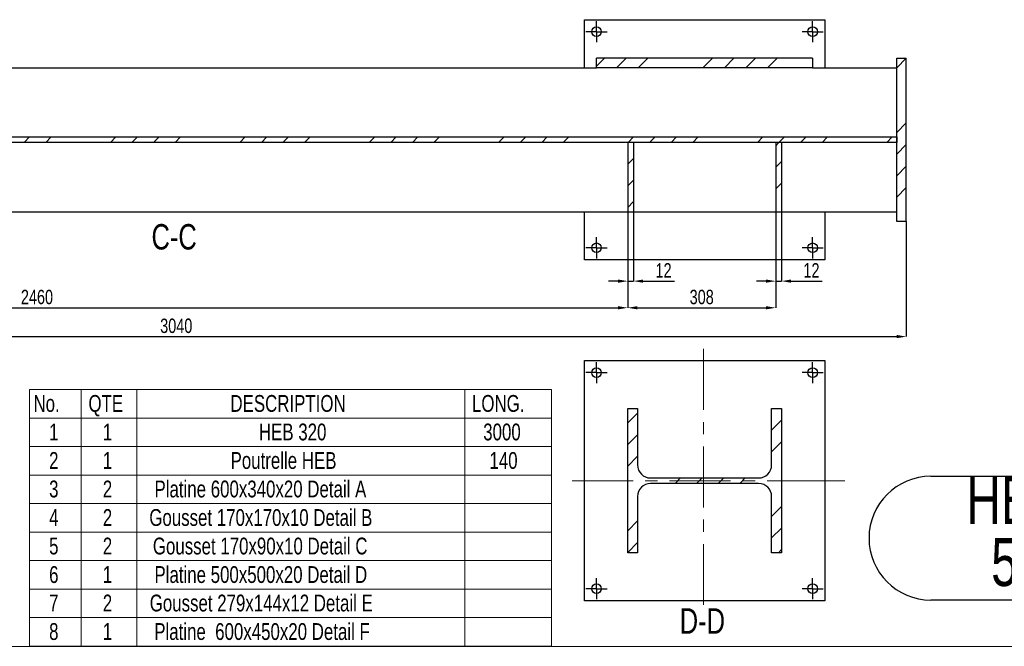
# Model space of a CAD drawing. Header units: millimetres. Extents: x 0 to 1189, y 0 to 841.
# Tile 22 of 29: x 757 to 962, y 321 to 452. Entities that reach past the tile are written whole.
import ezdxf

# ---------------------------------------------------------------- set-up
doc = ezdxf.new("R2010")
doc.units = ezdxf.units.MM
doc.header["$PDSIZE"] = -1
doc.linetypes.add('CENTERX2', pattern=[20.32, 12.7, -2.54, 2.54, -2.54])
for name, color, linetype in [('COTES', 1, 'Continuous'), ('NOTES', 6, 'Continuous'), ('TRAIT-FINS', 9, 'Continuous'), ('TRAIT-MIXTES', 3, 'CENTERX2')]:
    doc.layers.add(name, color=color, linetype=linetype)
doc.layers.add('TRAIT-FORT', color=4, linetype='Continuous', lineweight=25)
doc.styles.add('SLDTEXTSTYLE0', font='TXT', dxfattribs={"width": 0.75})
doc.dimstyles.new('SLDDIMSTYLE0', dxfattribs={"dimtxt": 3, "dimasz": 2, "dimexe": 0, "dimexo": 0.0625, "dimgap": 0.75, "dimtad": 1, "dimdec": 0, "dimlfac": 10, "dimrnd": 1e-09, "dimzin": 12, "dimdsep": 46, "dimtxsty": 'SLDTEXTSTYLE0', "dimsah": 1, "dimcen": 0.09, "dimadec": 0, "dimazin": 3, "dimtfac": 1, "dimtdec": 0, "dimtofl": 0, "dimtmove": 0, "dimatfit": 3, "dimfxl": 1, "dimfrac": 2, "dimtolj": 1, "dimtzin": 12, "dimarcsym": 0})
doc.dimstyles.new('SLDDIMSTYLE1', dxfattribs={"dimtxt": 3, "dimasz": 2, "dimexe": 0, "dimexo": 0.0625, "dimgap": 0.75, "dimtad": 1, "dimdec": 0, "dimlfac": 10, "dimrnd": 1e-09, "dimzin": 12, "dimdsep": 46, "dimtxsty": 'SLDTEXTSTYLE0', "dimsah": 1, "dimcen": 0.09, "dimadec": 0, "dimazin": 3, "dimtfac": 1, "dimtdec": 0, "dimtmove": 0, "dimatfit": 0, "dimfxl": 1, "dimfrac": 2, "dimtolj": 1, "dimtzin": 12, "dimarcsym": 0})
pattern_1 = [(45, (0, 0), (-13.4704, 13.4704), []), (45, (4.49, 2e-323), (-13.4704, 13.4704), []), (45, (8.98, 4e-323), (-13.4704, 13.4704), []), (45, (13.47, 6e-323), (-13.4704, 13.4704), [])]

# ---------------------------------------------------------------- blocks, each defined once
blk = doc.blocks.new('SW_TABLEANNOTATION_4')
at = {"color": 0, "linetype": 'Continuous', "lineweight": 18}
for p, q in [((0, 0), (0, -53.45)), ((108.68, 0), (0, 0)), ((10.8, 0), (10.8, -5.94)), ((22.36, 0), (22.36, -5.94)), ((90.65, 0), (90.65, -5.94)), ((108.68, -53.45), (108.68, 0)), ((0, -5.94), (108.68, -5.94)), ((10.8, -5.94), (10.8, -53.45)), ((22.36, -5.94), (22.36, -53.45)), ((90.65, -5.94), (90.65, -53.45)), ((0, -11.88), (108.68, -11.88)), ((0, -17.82), (108.68, -17.82)), ((0, -23.76), (108.68, -23.76)), ((0, -29.7), (108.68, -29.7)), ((0, -35.64), (108.68, -35.64)), ((0, -41.58), (108.68, -41.58)), ((0, -47.51), (108.68, -47.51)), ((0, -53.45), (108.68, -53.45))]:
    blk.add_line(p, q, dxfattribs=at)
at = {"color": 0, "linetype": 'Continuous', "lineweight": 18, "char_height": 3.5, "attachment_point": 1, "style": 'SLDTEXTSTYLE0'}
for s, insert in [('No.', (0.85, -1.15)), ('QTE', (12.3, -1.15)), ('DESCRIPTION', (41.86, -1.15)), ('LONG.', (92.15, -1.15)), ('1', (4.11, -7.09)), ('1', (15.29, -7.09)), ('HEB 320', (47.79, -7.09)), ('3000', (94.49, -7.09)), ('2', (4.11, -13.03)), ('1', (15.29, -13.03)), ('Poutrelle HEB', (41.89, -13.03)), ('140', (95.79, -13.03)), ('3', (4.11, -18.97)), ('2', (15.29, -18.97)), ('Platine 600x340x20 Detail A', (26.05, -18.97)), ('4', (4.11, -24.91)), ('2', (15.29, -24.91)), ('Gousset 170x170x10 Detail B', (24.97, -24.91)), ('Gousset 170x90x10 Detail C', (25.71, -30.85)), ('5', (4.11, -30.85)), ('2', (15.29, -30.85)), ('6', (4.11, -36.79)), ('1', (15.29, -36.79)), ('Platine 500x500x20 Detail D', (26.04, -36.79)), ('7', (4.11, -42.72)), ('2', (15.29, -42.72)), ('Gousset 279x144x12 Detail E', (25.06, -42.72)), ('8', (4.11, -48.66)), ('1', (15.29, -48.66)), ('Platine  600x450x20 Detail F', (26, -48.66))]:
    blk.add_mtext(s, dxfattribs=dict(at, insert=insert))
blk = doc.blocks.new('SW_NOTE_4')
at = {"layer": 'NOTES', "color": 0}
for p, q in [((-0.07, 12.84), (70.62, 12.84)), ((70.62, -12.95), (-0.07, -12.95))]:
    blk.add_line(p, q, dxfattribs=at)
for centre, start, end in [((-0.07, -0.06), 90, 270), ((70.62, -0.06), 270, 90)]:
    blk.add_arc(centre, 12.89, start, end, dxfattribs=at)
at = {"layer": 'NOTES', "color": 0, "char_height": 10, "attachment_point": 2, "style": 'SLDTEXTSTYLE0'}
for s, insert in [('HEB320 2-B', (35.16, 12.89)), ('548.11 Kg', (35.33, -0.04))]:
    blk.add_mtext(s, dxfattribs=dict(at, insert=insert))
blk = doc.blocks.new('_D_244')
at = {"layer": 'COTES', "color": 0, "lineweight": -2, "transparency": 16777216}
for p, q in [((638.05, 435.12), (638.05, 385.68)), ((942.05, 409.62), (942.05, 385.68)), ((640.05, 385.68), (940.05, 385.68))]:
    blk.add_line(p, q, dxfattribs=at)
at = {"layer": 'COTES', "color": 0, "transparency": 16777216}
for points in [[(640.05, 386.02), (640.05, 385.35), (638.05, 385.68)], [(940.05, 386.02), (940.05, 385.35), (942.05, 385.68)]]:
    blk.add_solid(points, dxfattribs=at)
at = {"layer": 'Defpoints', "color": 0, "transparency": 16777216}
for p in [(638.05, 435.18), (942.05, 409.68), (942.05, 385.68)]:
    blk.add_point(p, dxfattribs=at)
at = {"layer": 'COTES', "color": 0, "transparency": 16777216, "insert": (790.05, 389.43), "char_height": 3, "attachment_point": 2, "style": 'SLDTEXTSTYLE0'}
blk.add_mtext('\\A1;3040', dxfattribs=at)
blk = doc.blocks.new('_D_245')
at = {"layer": 'COTES', "color": 0, "lineweight": -2, "transparency": 16777216}
for p, q in [((884.05, 411.62), (884.05, 391.68)), ((638.05, 409.62), (638.05, 391.68)), ((640.05, 391.68), (882.05, 391.68))]:
    blk.add_line(p, q, dxfattribs=at)
at = {"layer": 'COTES', "color": 0, "transparency": 16777216}
for points in [[(640.05, 392.02), (640.05, 391.35), (638.05, 391.68)], [(882.05, 392.02), (882.05, 391.35), (884.05, 391.68)]]:
    blk.add_solid(points, dxfattribs=at)
at = {"layer": 'Defpoints', "color": 0, "transparency": 16777216}
for p in [(884.05, 411.68), (638.05, 409.68), (884.05, 391.68)]:
    blk.add_point(p, dxfattribs=at)
at = {"layer": 'COTES', "color": 0, "transparency": 16777216, "insert": (761.05, 395.43), "char_height": 3, "attachment_point": 2, "style": 'SLDTEXTSTYLE0'}
blk.add_mtext('\\A1;2460', dxfattribs=at)
blk = doc.blocks.new('_D_246')
at = {"layer": 'COTES', "color": 0, "lineweight": -2, "transparency": 16777216}
for p, q in [((884.05, 411.62), (884.05, 391.68)), ((914.85, 411.62), (914.85, 391.68)), ((886.05, 391.68), (912.85, 391.68))]:
    blk.add_line(p, q, dxfattribs=at)
at = {"layer": 'COTES', "color": 0, "transparency": 16777216}
for points in [[(886.05, 392.02), (886.05, 391.35), (884.05, 391.68)], [(912.85, 392.02), (912.85, 391.35), (914.85, 391.68)]]:
    blk.add_solid(points, dxfattribs=at)
at = {"layer": 'Defpoints', "color": 0, "transparency": 16777216}
for p in [(884.05, 411.68), (914.85, 411.68), (914.85, 391.68)]:
    blk.add_point(p, dxfattribs=at)
at = {"layer": 'COTES', "color": 0, "transparency": 16777216, "insert": (899.45, 395.43), "char_height": 3, "attachment_point": 2, "style": 'SLDTEXTSTYLE0'}
blk.add_mtext('\\A1;308', dxfattribs=at)
blk = doc.blocks.new('_D_247')
at = {"layer": 'COTES', "color": 0, "lineweight": -2, "transparency": 16777216}
for p, q in [((884.05, 411.62), (884.05, 397.23)), ((885.25, 411.62), (885.25, 397.23)), ((882.05, 397.23), (880.05, 397.23)), ((884.05, 397.23), (885.25, 397.23)), ((887.25, 397.23), (893.75, 397.23))]:
    blk.add_line(p, q, dxfattribs=at)
at = {"layer": 'COTES', "color": 0, "transparency": 16777216}
for points in [[(882.05, 397.57), (882.05, 396.9), (884.05, 397.23)], [(887.25, 397.57), (887.25, 396.9), (885.25, 397.23)]]:
    blk.add_solid(points, dxfattribs=at)
at = {"layer": 'Defpoints', "color": 0, "transparency": 16777216}
for p in [(884.05, 411.68), (885.25, 411.68), (885.25, 397.23)]:
    blk.add_point(p, dxfattribs=at)
at = {"layer": 'COTES', "color": 0, "transparency": 16777216, "insert": (891.5, 400.98), "char_height": 3, "attachment_point": 2, "style": 'SLDTEXTSTYLE0'}
blk.add_mtext('\\A1;12', dxfattribs=at)
blk = doc.blocks.new('_D_248')
at = {"layer": 'COTES', "color": 0, "lineweight": -2, "transparency": 16777216}
for p, q in [((914.85, 411.62), (914.85, 397.23)), ((916.05, 411.62), (916.05, 397.23)), ((912.85, 397.23), (910.85, 397.23)), ((914.85, 397.23), (916.05, 397.23)), ((918.05, 397.23), (924.55, 397.23))]:
    blk.add_line(p, q, dxfattribs=at)
at = {"layer": 'COTES', "color": 0, "transparency": 16777216}
for points in [[(912.85, 397.57), (912.85, 396.9), (914.85, 397.23)], [(918.05, 397.57), (918.05, 396.9), (916.05, 397.23)]]:
    blk.add_solid(points, dxfattribs=at)
at = {"layer": 'Defpoints', "color": 0, "transparency": 16777216}
for p in [(914.85, 411.68), (916.05, 411.68), (914.85, 397.23)]:
    blk.add_point(p, dxfattribs=at)
at = {"layer": 'COTES', "color": 0, "transparency": 16777216, "insert": (922.3, 400.98), "char_height": 3, "attachment_point": 2, "style": 'SLDTEXTSTYLE0'}
blk.add_mtext('\\A1;12', dxfattribs=at)
blk = doc.blocks.new('SW_CENTERMARKSYMBOL_201')
at = {"layer": 'TRAIT-MIXTES', "color": 0}
for p, q in [((0, 1.2), (0, 2.2)), ((-1.2, 0), (-2.2, 0)), ((0, 0), (-1.2, 0)), ((0, 0), (0, 1.2)), ((0, 0), (0, -1.2)), ((0, 0), (1.2, 0)), ((1.2, 0), (2.2, 0)), ((0, -1.2), (0, -2.2))]:
    blk.add_line(p, q, dxfattribs=at)
blk = doc.blocks.new('SW_CENTERMARKSYMBOL_202')
at = {"layer": 'TRAIT-MIXTES', "color": 0}
for p, q in [((0, 1.2), (0, 2.2)), ((-1.2, 0), (-2.2, 0)), ((0, 0), (-1.2, 0)), ((0, 0), (0, 1.2)), ((0, 0), (0, -1.2)), ((0, 0), (1.2, 0)), ((1.2, 0), (2.2, 0)), ((0, -1.2), (0, -2.2))]:
    blk.add_line(p, q, dxfattribs=at)
blk = doc.blocks.new('SW_CENTERMARKSYMBOL_203')
at = {"layer": 'TRAIT-MIXTES', "color": 0}
for p, q in [((0, 1.2), (0, 2.2)), ((-1.2, 0), (-2.2, 0)), ((0, 0), (-1.2, 0)), ((0, 0), (0, 1.2)), ((0, 0), (0, -1.2)), ((0, 0), (1.2, 0)), ((1.2, 0), (2.2, 0)), ((0, -1.2), (0, -2.2))]:
    blk.add_line(p, q, dxfattribs=at)
blk = doc.blocks.new('SW_CENTERMARKSYMBOL_204')
at = {"layer": 'TRAIT-MIXTES', "color": 0}
for p, q in [((0, 1.2), (0, 2.2)), ((-1.2, 0), (-2.2, 0)), ((0, 0), (-1.2, 0)), ((0, 0), (0, 1.2)), ((0, 0), (0, -1.2)), ((0, 0), (1.2, 0)), ((1.2, 0), (2.2, 0)), ((0, -1.2), (0, -2.2))]:
    blk.add_line(p, q, dxfattribs=at)
blk = doc.blocks.new('SW_CENTERMARKSYMBOL_205')
at = {"layer": 'TRAIT-MIXTES', "color": 0}
for p, q in [((0, 1.2), (0, 2.2)), ((-1.2, 0), (-2.2, 0)), ((0, 0), (-1.2, 0)), ((0, 0), (0, 1.2)), ((0, 0), (0, -1.2)), ((0, 0), (1.2, 0)), ((1.2, 0), (2.2, 0)), ((0, -1.2), (0, -2.2))]:
    blk.add_line(p, q, dxfattribs=at)
blk = doc.blocks.new('SW_CENTERMARKSYMBOL_206')
at = {"layer": 'TRAIT-MIXTES', "color": 0}
for p, q in [((0, 1.2), (0, 2.2)), ((-1.2, 0), (-2.2, 0)), ((0, 0), (-1.2, 0)), ((0, 0), (0, 1.2)), ((0, 0), (0, -1.2)), ((0, 0), (1.2, 0)), ((1.2, 0), (2.2, 0)), ((0, -1.2), (0, -2.2))]:
    blk.add_line(p, q, dxfattribs=at)
blk = doc.blocks.new('SW_CENTERMARKSYMBOL_207')
at = {"layer": 'TRAIT-MIXTES', "color": 0}
for p, q in [((0, 1.2), (0, 2.2)), ((-1.2, 0), (-2.2, 0)), ((0, 0), (-1.2, 0)), ((0, 0), (0, 1.2)), ((0, 0), (0, -1.2)), ((0, 0), (1.2, 0)), ((1.2, 0), (2.2, 0)), ((0, -1.2), (0, -2.2))]:
    blk.add_line(p, q, dxfattribs=at)
blk = doc.blocks.new('SW_CENTERMARKSYMBOL_208')
at = {"layer": 'TRAIT-MIXTES', "color": 0}
for p, q in [((0, 1.2), (0, 2.2)), ((-1.2, 0), (-2.2, 0)), ((0, 0), (-1.2, 0)), ((0, 0), (0, 1.2)), ((0, 0), (0, -1.2)), ((0, 0), (1.2, 0)), ((1.2, 0), (2.2, 0)), ((0, -1.2), (0, -2.2))]:
    blk.add_line(p, q, dxfattribs=at)

msp = doc.modelspace()

# ---------------------------------------------------------------- hatches: boundary and pattern name
at = {"layer": 'TRAIT-FINS'}
h = msp.add_hatch(dxfattribs=at)
h.set_pattern_fill('DIN 201 ACIER ET FONTE', color=256, style=0, pattern_type=2)
h.set_pattern_definition(pattern_1)
h.paths.add_polyline_path([(922.55, 441.68), (922.55, 443.68), (877.55, 443.68), (877.55, 441.68)], flags=0)
h = msp.add_hatch(dxfattribs=at)
h.set_pattern_fill('DIN 201 ACIER ET FONTE', color=256, style=0, pattern_type=2)
h.set_pattern_definition(pattern_1)
h.paths.add_polyline_path([(942.05, 443.68), (940.05, 443.68), (940.05, 409.68), (942.05, 409.68)], flags=0)
h = msp.add_hatch(dxfattribs=at)
h.set_pattern_fill('DIN 201 ACIER ET FONTE', color=256, style=0, pattern_type=2)
h.set_pattern_definition(pattern_1)
h.paths.add_polyline_path([(940.05, 427.26), (640.05, 427.26), (640.05, 426.11), (940.05, 426.11)], flags=0)
h = msp.add_hatch(dxfattribs=at)
h.set_pattern_fill('DIN 201 ACIER ET FONTE', color=256, style=0, pattern_type=2)
h.set_pattern_definition(pattern_1)
h.paths.add_polyline_path([(885.25, 426.11), (884.05, 426.11), (884.05, 411.68), (885.25, 411.68)], flags=0)
h = msp.add_hatch(dxfattribs=at)
h.set_pattern_fill('DIN 201 ACIER ET FONTE', color=256, style=0, pattern_type=2)
h.set_pattern_definition(pattern_1)
h.paths.add_polyline_path([(916.05, 426.11), (914.85, 426.11), (914.85, 411.68), (916.05, 411.68)], flags=0)
h = msp.add_hatch(dxfattribs=at)
h.set_pattern_fill('DIN 201 ACIER ET FONTE', color=256, style=0, pattern_type=2)
h.set_pattern_definition(pattern_1)
edge = h.paths.add_edge_path(flags=0)
edge.add_line((884.05, 340.67), (886.1, 340.67))
edge.add_line((886.1, 340.67), (886.1, 352.39))
edge.add_arc((888.8, 352.39), 2.7, 90, 180, ccw=False)
edge.add_line((888.8, 355.09), (911.3, 355.09))
edge.add_arc((911.3, 352.39), 2.7, 0, 90, ccw=False)
edge.add_line((914, 352.39), (914, 340.67))
edge.add_line((914, 340.67), (916.05, 340.67))
edge.add_line((916.05, 340.67), (916.05, 370.67))
edge.add_line((916.05, 370.67), (914, 370.67))
edge.add_line((914, 370.67), (914, 358.94))
edge.add_arc((911.3, 358.94), 2.7, 270, 360, ccw=False)
edge.add_line((911.3, 356.24), (888.8, 356.24))
edge.add_arc((888.8, 358.94), 2.7, 180, 270, ccw=False)
edge.add_line((886.1, 358.94), (886.1, 370.67))
edge.add_line((886.1, 370.67), (884.05, 370.67))
edge.add_line((884.05, 370.67), (884.05, 340.67))

# ---------------------------------------------------------------- linework, layer by layer
at = {"lineweight": 18}
for p, q in [((925.05, 355.67), (929.22, 355.67)), ((1042.12, 321.17), (544.93, 321.17))]:
    msp.add_line(p, q, dxfattribs=at)
at = {"layer": 'TRAIT-FORT', "lineweight": 25}
for p, q in [((875.05, 441.68), (875.05, 451.68)), ((875.05, 451.68), (925.05, 451.68)), ((925.05, 451.68), (925.05, 441.68)), ((877.55, 441.68), (877.55, 443.68)), ((922.55, 443.68), (877.55, 443.68)), ((922.55, 443.68), (922.55, 441.68)), ((940.05, 443.68), (942.05, 443.68)), ((940.05, 409.68), (940.05, 443.68)), ((942.05, 409.68), (942.05, 443.68)), ((640.05, 441.68), (877.55, 441.68)), ((922.55, 441.68), (877.55, 441.68)), ((922.55, 441.68), (940.05, 441.68)), ((640.05, 427.26), (940.05, 427.26)), ((940.05, 427.26), (940.05, 426.11)), ((940.05, 426.11), (640.05, 426.11)), ((884.05, 426.11), (884.05, 411.68)), ((885.25, 426.11), (884.05, 426.11)), ((885.25, 426.11), (885.25, 411.68)), ((914.85, 426.11), (914.85, 411.68)), ((916.05, 426.11), (914.85, 426.11)), ((916.05, 426.11), (916.05, 411.68)), ((640.05, 411.68), (884.05, 411.68)), ((875.05, 401.68), (875.05, 411.68)), ((884.05, 411.68), (885.25, 411.68)), ((885.25, 411.68), (914.85, 411.68)), ((914.85, 411.68), (916.05, 411.68)), ((916.05, 411.68), (940.05, 411.68)), ((925.05, 411.68), (925.05, 401.68)), ((942.05, 409.68), (940.05, 409.68)), ((925.05, 401.68), (875.05, 401.68)), ((875.05, 330.67), (875.05, 380.67)), ((875.05, 380.67), (925.05, 380.67)), ((925.05, 380.67), (925.05, 330.67)), ((884.05, 370.67), (886.1, 370.67)), ((884.05, 340.67), (884.05, 370.67)), ((886.1, 370.67), (886.1, 358.94)), ((914, 370.67), (916.05, 370.67)), ((914, 358.94), (914, 370.67)), ((916.05, 370.67), (916.05, 340.67)), ((888.8, 356.24), (911.3, 356.24)), ((911.3, 355.09), (888.8, 355.09)), ((886.1, 352.39), (886.1, 340.67)), ((914, 340.67), (914, 352.39)), ((886.1, 340.67), (884.05, 340.67)), ((916.05, 340.67), (914, 340.67)), ((925.05, 330.67), (875.05, 330.67))]:
    msp.add_line(p, q, dxfattribs=at)
for centre in [(877.55, 449.18), (922.55, 449.18), (877.55, 404.18), (922.55, 404.18), (877.55, 378.17), (922.55, 378.17), (877.55, 333.17), (922.55, 333.17)]:
    msp.add_circle(centre, 1, dxfattribs=at)
for centre, start, end in [((888.8, 358.94), 180, 270), ((911.3, 358.94), 270, 0), ((888.8, 352.39), 90, 180), ((911.3, 352.39), 0, 90)]:
    msp.add_arc(centre, 2.7, start, end, dxfattribs=at)
at = {"layer": 'TRAIT-MIXTES', "lineweight": 18}
for p, q in [((899.84, 383.12), (899.84, 328.68)), ((872.45, 355.67), (925.05, 355.67))]:
    msp.add_line(p, q, dxfattribs=at)

# ---------------------------------------------------------------- block references
at = {"lineweight": 18}
msp.add_blockref('SW_TABLEANNOTATION_4', (759.47, 374.66), dxfattribs=at)
at = {"layer": 'NOTES'}
msp.add_blockref('SW_NOTE_4', (947.24, 343.77), dxfattribs=at)
at = {"layer": 'TRAIT-MIXTES'}
for name, p in [('SW_CENTERMARKSYMBOL_204', (877.55, 449.18)), ('SW_CENTERMARKSYMBOL_201', (922.55, 449.18)), ('SW_CENTERMARKSYMBOL_203', (877.55, 404.18)), ('SW_CENTERMARKSYMBOL_202', (922.55, 404.18)), ('SW_CENTERMARKSYMBOL_206', (877.55, 378.17)), ('SW_CENTERMARKSYMBOL_205', (922.55, 378.17)), ('SW_CENTERMARKSYMBOL_207', (877.55, 333.17)), ('SW_CENTERMARKSYMBOL_208', (922.55, 333.17))]:
    msp.add_blockref(name, p, dxfattribs=at)

# ---------------------------------------------------------------- texts
at = {"layer": 'NOTES', "char_height": 5.292, "attachment_point": 2, "style": 'SLDTEXTSTYLE0'}
for s, insert in [('C-C', (789.61, 409.11)), ('D-D', (899.59, 329.1))]:
    msp.add_mtext(s, dxfattribs=dict(at, insert=insert))

# ---------------------------------------------------------------- dimensions: what is measured, and where the dimension line sits
at = {"layer": 'COTES'}
dim = msp.add_linear_dim(base=(942.05, 385.68), p1=(638.05, 435.18), p2=(942.05, 409.68), angle=0, dimstyle='SLDDIMSTYLE0', dxfattribs=at)
dim.commit()
dim.dimension.update_dxf_attribs({"geometry": '_D_244', "text_midpoint": (790.05, 385.68), "dimtype": 160})
for base, p1, p2, dimstyle, picture, middle in [((884.05, 391.68), (638.05, 409.68), (884.05, 411.68), 'SLDDIMSTYLE0', '_D_245', (761.05, 391.68)), ((885.25, 397.23), (884.05, 411.68), (885.25, 411.68), 'SLDDIMSTYLE1', '_D_247', (891.5, 397.23)), ((914.85, 391.68), (884.05, 411.68), (914.85, 411.68), 'SLDDIMSTYLE0', '_D_246', (899.45, 391.68)), ((914.85, 397.23), (916.05, 411.68), (914.85, 411.68), 'SLDDIMSTYLE1', '_D_248', (922.3, 397.23))]:
    dim = msp.add_linear_dim(base=base, p1=p1, p2=p2, dimstyle=dimstyle, dxfattribs=at)
    dim.commit()
    dim.dimension.update_dxf_attribs({"geometry": picture, "text_midpoint": middle, "dimtype": 160})

doc.saveas('drawing.dxf')
